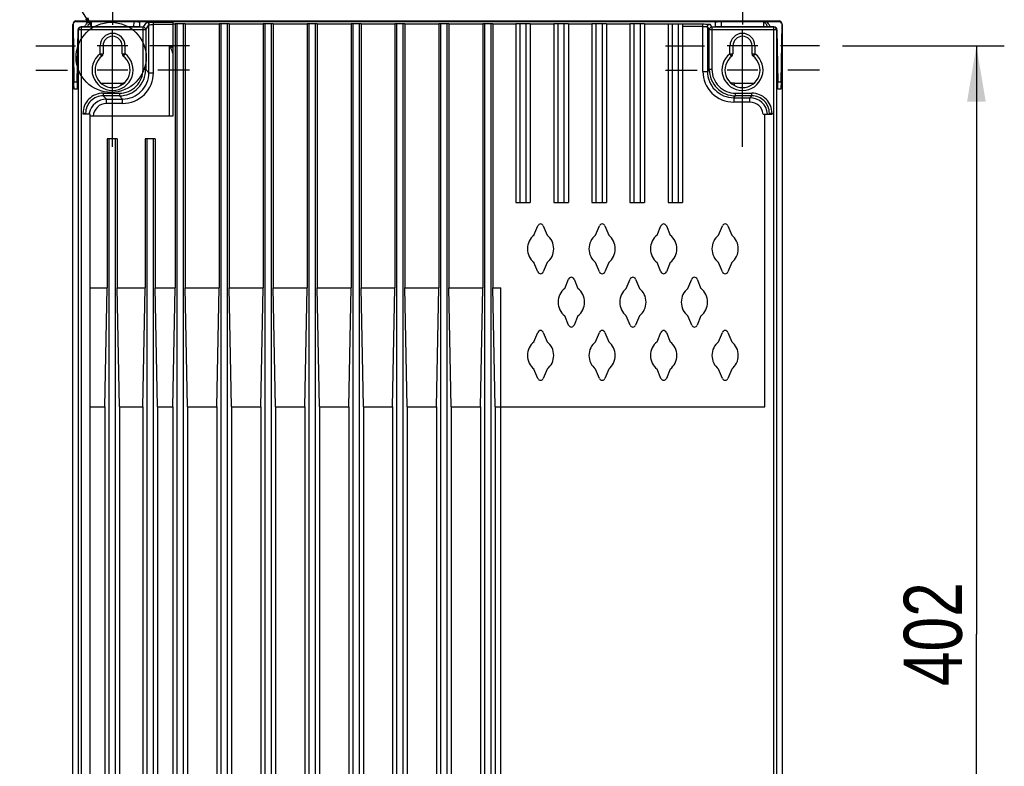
# Model space of a CAD drawing. Header units: inches. Extents: x 0 to 82.7, y 0 to 58.5.
# Tile 25 of 60: x 52.2 to 65.4, y 26.1 to 36.1. Entities that reach past the tile are written whole.
import ezdxf

# ---------------------------------------------------------------- set-up
doc = ezdxf.new("R2010")
doc.units = ezdxf.units.IN
doc.header["$LTSCALE"] = 4.547244
doc.header["$MEASUREMENT"] = 0
doc.linetypes.add('CENTER', pattern=[0.6, 0.375, -0.075, 0.075, -0.075])
doc.layers.get('0').update_dxf_attribs({"linetype": 'CONTINUOUS'})
doc.layers.add('DEFAULT_1', color=7, linetype='CENTER')
doc.styles.get("Standard").update_dxf_attribs({"font": 'txt', "width": 0.8})
doc.dimstyles.new('DIMSTYLE_2', dxfattribs={"dimtxt": 0.78125, "dimasz": 0.75, "dimexe": 0.18, "dimexo": 0.0625, "dimgap": 0.09, "dimtad": 1, "dimdec": 0, "dimzin": 4, "dimdsep": 46, "dimtxsty": 'STANDARD', "dimblk": '_FILLED', "dimblk1": '_FILLED', "dimblk2": '_FILLED', "dimcen": 0.09, "dimadec": 0, "dimazin": 0, "dimtfac": 1, "dimtdec": 0, "dimtofl": 0, "dimtmove": 0, "dimatfit": 3, "dimldrblk": '_FILLED', "dimfxl": 1, "dimtolj": 1, "dimtzin": 4, "dimarcsym": 0})
doc.dimstyles.get("Standard").update_dxf_attribs({"dimtxt": 0.78125, "dimasz": 0.15, "dimexe": 0.18, "dimexo": 0.0625, "dimgap": 0.09, "dimtad": 1, "dimdec": 3, "dimzin": 4, "dimdsep": 46, "dimtxsty": 'STANDARD', "dimblk": '_FILLED', "dimblk1": '_FILLED', "dimblk2": '_FILLED', "dimcen": 0.09, "dimadec": 0, "dimazin": 0, "dimtp": 0.001, "dimtm": 0.001, "dimtfac": 1, "dimtdec": 3, "dimtofl": 0, "dimtmove": 0, "dimatfit": 3, "dimldrblk": '_FILLED', "dimfxl": 1, "dimtolj": 1, "dimtzin": 4, "dimarcsym": 0})

# ---------------------------------------------------------------- blocks, each defined once
blk = doc.blocks.new('_FILLED')
at = {"color": 0, "linetype": 'BYBLOCK'}
blk.add_solid([(0, 0), (-1, 0.167), (-1, -0.167)], dxfattribs=at)
blk = doc.blocks.new('*D7')
at = {"color": 7, "linetype": 'CONTINUOUS'}
for p, q in [((63.253, 35.793), (65.425, 35.793)), ((65.05, 35.793), (65.05, 27.885)), ((65.05, 19.976), (65.05, 27.885)), ((63.253, 19.976), (65.425, 19.976))]:
    blk.add_line(p, q, dxfattribs=at)
at = {"color": 7, "linetype": 'CONTINUOUS', "xscale": 0.75, "yscale": 0.75, "zscale": 0.75}
for p, rotation in [((65.05, 35.793), 90), ((65.05, 19.976), 270)]:
    blk.add_blockref('_FILLED', p, dxfattribs=dict(at, rotation=rotation))
at = {"color": 7, "linetype": 'CONTINUOUS', "insert": (64.074, 27.885), "char_height": 0.7812, "width": 1.875, "attachment_point": 2, "rotation": 90, "line_spacing_factor": 0.9}
blk.add_mtext('402', dxfattribs=at)

msp = doc.modelspace()

# ---------------------------------------------------------------- linework, layer by layer
at = {"color": 7, "linetype": 'CONTINUOUS'}
for p, q in [((52.95, 36.127), (62.399, 36.127)), ((52.91, 19.621), (52.91, 36.079)), ((52.911, 36.087), (52.923, 35.311)), ((52.95, 36.118), (62.399, 36.118)), ((52.968, 35.311), (52.979, 36.01)), ((52.983, 36.006), (52.979, 36.01)), ((52.983, 19.694), (52.983, 36.006)), ((53.888, 36.006), (52.983, 36.006)), ((53.019, 36.049), (53.022, 36.046)), ((53.724, 36.049), (53.019, 36.049)), ((53.022, 36.046), (53.022, 19.655)), ((53.022, 36.046), (53.852, 36.046)), ((53.16, 36.049), (53.158, 36.108)), ((53.442, 35.603), (53.442, 35.999)), ((53.726, 36.118), (53.724, 36.049)), ((53.805, 36.116), (53.803, 36.051)), ((53.896, 36.111), (53.852, 36.046)), ((53.852, 35.475), (53.852, 36.006)), ((53.888, 36.01), (53.931, 36.075)), ((53.888, 36.006), (53.888, 35.475)), ((53.931, 35.432), (53.931, 36.075)), ((53.99, 35.432), (53.99, 36.113)), ((53.99, 36.113), (54.253, 36.113)), ((54.253, 36.078), (53.99, 36.078)), ((54.253, 36.113), (54.253, 34.848)), ((54.285, 36.086), (54.253, 36.086)), ((54.418, 36.087), (54.285, 36.087)), ((54.285, 36.086), (54.285, 32.542)), ((54.312, 22.053), (54.312, 36.086)), ((54.391, 36.086), (54.391, 22.053)), ((54.418, 36.086), (54.418, 32.542)), ((54.875, 36.086), (54.418, 36.086)), ((55.009, 36.087), (54.875, 36.087)), ((54.875, 36.086), (54.875, 32.542)), ((54.902, 22.053), (54.902, 36.086)), ((54.982, 36.086), (54.982, 22.053)), ((55.009, 36.086), (55.009, 32.542)), ((55.466, 36.086), (55.009, 36.086)), ((55.599, 36.087), (55.466, 36.087)), ((55.466, 36.086), (55.466, 32.542)), ((55.493, 22.053), (55.493, 36.086)), ((55.572, 36.086), (55.572, 22.053)), ((55.599, 36.086), (55.599, 32.542)), ((56.056, 36.086), (55.599, 36.086)), ((56.19, 36.087), (56.056, 36.087)), ((56.056, 36.086), (56.056, 32.542)), ((56.083, 22.053), (56.083, 36.086)), ((56.163, 36.086), (56.163, 22.053)), ((56.19, 36.086), (56.19, 32.542)), ((56.647, 36.086), (56.19, 36.086)), ((56.781, 36.087), (56.647, 36.087)), ((56.647, 36.086), (56.647, 32.542)), ((56.674, 22.053), (56.674, 36.086)), ((56.754, 36.086), (56.754, 22.053)), ((56.781, 36.086), (56.781, 32.542)), ((57.237, 36.086), (56.781, 36.086)), ((57.371, 36.087), (57.237, 36.087)), ((57.237, 36.086), (57.237, 32.542)), ((57.264, 22.053), (57.264, 36.086)), ((57.344, 36.086), (57.344, 22.053)), ((57.371, 36.086), (57.371, 32.542)), ((57.828, 36.086), (57.371, 36.086)), ((57.962, 36.087), (57.828, 36.087)), ((57.828, 36.086), (57.828, 32.542)), ((57.855, 22.053), (57.855, 36.086)), ((57.935, 36.086), (57.935, 22.053)), ((57.962, 36.086), (57.962, 32.542)), ((58.418, 36.086), (57.962, 36.086)), ((58.552, 36.087), (58.418, 36.087)), ((58.418, 36.086), (58.418, 32.542)), ((58.445, 22.053), (58.445, 36.086)), ((58.525, 36.086), (58.525, 22.053)), ((58.552, 36.086), (58.552, 32.542)), ((58.859, 36.086), (58.552, 36.086)), ((59.055, 36.087), (58.859, 36.087)), ((58.859, 36.086), (58.859, 33.687)), ((58.918, 33.687), (58.918, 36.087)), ((58.996, 36.086), (58.996, 33.687)), ((59.055, 36.086), (59.055, 33.687)), ((59.37, 36.086), (59.055, 36.086)), ((59.567, 36.087), (59.37, 36.087)), ((59.37, 36.086), (59.37, 33.687)), ((59.429, 33.687), (59.429, 36.087)), ((59.508, 36.086), (59.508, 33.687)), ((59.567, 36.086), (59.567, 33.687)), ((59.882, 36.086), (59.567, 36.086)), ((60.079, 36.087), (59.882, 36.087)), ((59.882, 36.086), (59.882, 33.687)), ((59.941, 33.687), (59.941, 36.087)), ((60.02, 36.086), (60.02, 33.687)), ((60.079, 36.086), (60.079, 33.687)), ((60.394, 36.086), (60.079, 36.086)), ((60.591, 36.087), (60.394, 36.087)), ((60.394, 36.086), (60.394, 33.687)), ((60.453, 33.687), (60.453, 36.087)), ((60.532, 36.086), (60.532, 33.687)), ((60.591, 36.086), (60.591, 33.687)), ((60.906, 36.086), (60.591, 36.086)), ((60.906, 36.087), (61.376, 36.087)), ((60.906, 36.086), (60.906, 33.687)), ((60.965, 33.687), (60.965, 36.087)), ((61.044, 36.086), (61.044, 33.687)), ((61.103, 36.086), (61.103, 33.687)), ((61.376, 36.051), (61.103, 36.051)), ((61.376, 35.45), (61.376, 36.087)), ((61.435, 36.049), (61.435, 35.45)), ((61.435, 36.049), (61.461, 36.01)), ((61.461, 35.475), (61.461, 36.006)), ((62.366, 36.006), (61.461, 36.006)), ((61.496, 36.046), (61.471, 36.084)), ((61.496, 36.046), (62.326, 36.046)), ((61.496, 36.046), (61.496, 36.006)), ((61.496, 36.006), (61.496, 35.475)), ((61.546, 36.051), (61.544, 36.116)), ((61.625, 36.049), (61.623, 36.118)), ((62.33, 36.049), (61.625, 36.049)), ((61.907, 35.624), (61.907, 35.999)), ((62.19, 36.108), (62.189, 36.049)), ((62.326, 36.046), (62.33, 36.049)), ((62.326, 19.655), (62.326, 36.046)), ((62.37, 36.01), (62.366, 36.006)), ((62.366, 36.006), (62.366, 19.694)), ((62.37, 36.01), (62.38, 35.311)), ((62.426, 35.311), (62.438, 36.087)), ((62.438, 36.079), (62.438, 19.621)), ((53.275, 35.793), (53.235, 35.793)), ((53.275, 35.687), (53.275, 35.793)), ((53.314, 35.793), (53.275, 35.793)), ((53.314, 35.793), (53.314, 35.687)), ((53.57, 35.793), (53.314, 35.793)), ((53.57, 35.687), (53.57, 35.793)), ((53.609, 35.793), (53.57, 35.793)), ((53.609, 35.793), (53.609, 35.687)), ((53.649, 35.793), (53.609, 35.793)), ((54.207, 34.848), (54.207, 35.791)), ((54.207, 35.791), (54.253, 35.791)), ((61.739, 35.793), (61.7, 35.793)), ((61.739, 35.687), (61.739, 35.793)), ((61.779, 35.793), (61.739, 35.793)), ((61.779, 35.793), (61.779, 35.687)), ((62.035, 35.793), (61.779, 35.793)), ((62.035, 35.687), (62.035, 35.793)), ((62.074, 35.793), (62.035, 35.793)), ((62.074, 35.793), (62.074, 35.687)), ((62.113, 35.793), (62.074, 35.793)), ((53.299, 35.656), (53.275, 35.687)), ((53.275, 35.687), (53.314, 35.687)), ((53.57, 35.687), (53.609, 35.687)), ((53.609, 35.687), (53.586, 35.656)), ((61.739, 35.687), (61.779, 35.687)), ((61.763, 35.656), (61.739, 35.687)), ((62.035, 35.687), (62.074, 35.687)), ((62.074, 35.687), (62.05, 35.656)), ((53.649, 35.468), (53.235, 35.468)), ((53.888, 35.475), (53.852, 35.475)), ((53.931, 35.432), (53.888, 35.475)), ((61.461, 35.475), (61.435, 35.45)), ((61.496, 35.475), (61.461, 35.475)), ((62.113, 35.468), (61.7, 35.468)), ((53.931, 35.432), (53.99, 35.432)), ((61.376, 35.45), (61.435, 35.45)), ((52.923, 35.311), (52.968, 35.311)), ((52.964, 35.212), (52.927, 35.212)), ((53.288, 35.289), (53.551, 35.289)), ((53.551, 35.289), (53.551, 35.259)), ((61.798, 35.259), (61.798, 35.289)), ((61.798, 35.289), (62.061, 35.289)), ((62.38, 35.311), (62.426, 35.311)), ((62.421, 35.212), (62.385, 35.212)), ((53.316, 35.157), (53.316, 35.121)), ((53.316, 35.157), (53.533, 35.157)), ((53.36, 35.078), (53.316, 35.121)), ((53.533, 35.121), (53.316, 35.121)), ((53.36, 35.019), (53.36, 35.078)), ((53.36, 35.078), (53.577, 35.078)), ((53.533, 35.157), (53.533, 35.121)), ((53.533, 35.121), (53.577, 35.078)), ((53.577, 35.019), (53.577, 35.078)), ((61.789, 35.095), (61.815, 35.121)), ((61.789, 35.095), (61.789, 35.036)), ((61.789, 35.095), (62.007, 35.095)), ((61.815, 35.121), (61.815, 35.157)), ((61.815, 35.157), (62.032, 35.157)), ((62.032, 35.121), (61.815, 35.121)), ((62.032, 35.121), (62.007, 35.095)), ((62.007, 35.036), (62.007, 35.095)), ((62.032, 35.121), (62.032, 35.157)), ((53.577, 35.019), (53.36, 35.019)), ((62.007, 35.036), (61.789, 35.036)), ((53.045, 34.876), (53.045, 34.885)), ((53.08, 34.885), (53.045, 34.885)), ((53.14, 34.876), (53.045, 34.876)), ((53.08, 34.885), (53.08, 34.875)), ((53.08, 34.885), (53.089, 34.876)), ((53.14, 21.264), (53.14, 34.876)), ((54.253, 34.848), (53.14, 34.848)), ((62.183, 34.876), (62.304, 34.876)), ((62.208, 30.939), (62.208, 34.876)), ((62.259, 34.876), (62.269, 34.885)), ((62.269, 34.875), (62.269, 34.885)), ((62.304, 34.885), (62.269, 34.885)), ((62.304, 34.885), (62.304, 34.876)), ((53.368, 34.543), (53.368, 32.542)), ((53.503, 34.543), (53.368, 34.543)), ((53.396, 22.053), (53.396, 34.543)), ((53.476, 34.543), (53.476, 22.053)), ((53.503, 34.543), (53.503, 32.542)), ((53.88, 34.543), (53.88, 32.542)), ((54.015, 34.543), (53.88, 34.543)), ((53.908, 22.053), (53.908, 34.543)), ((53.987, 34.543), (53.987, 22.053)), ((54.015, 34.543), (54.015, 32.542)), ((58.859, 33.687), (59.055, 33.687)), ((59.37, 33.687), (59.567, 33.687)), ((59.882, 33.687), (60.079, 33.687)), ((60.394, 33.687), (60.591, 33.687)), ((60.906, 33.687), (61.103, 33.687)), ((59.105, 33.248), (59.158, 33.374)), ((59.23, 33.374), (59.282, 33.248)), ((59.932, 33.248), (59.984, 33.374)), ((60.057, 33.374), (60.109, 33.248)), ((60.759, 33.248), (60.811, 33.374)), ((60.884, 33.374), (60.936, 33.248)), ((61.586, 33.248), (61.638, 33.374)), ((61.711, 33.374), (61.763, 33.248)), ((59.158, 32.754), (59.105, 32.879)), ((59.282, 32.879), (59.23, 32.754)), ((59.984, 32.754), (59.932, 32.879)), ((60.109, 32.879), (60.057, 32.754)), ((60.811, 32.754), (60.759, 32.879)), ((60.936, 32.879), (60.884, 32.754)), ((61.638, 32.754), (61.586, 32.879)), ((61.763, 32.879), (61.711, 32.754)), ((59.519, 32.532), (59.571, 32.658)), ((59.644, 32.658), (59.696, 32.532)), ((60.346, 32.532), (60.398, 32.658)), ((60.47, 32.658), (60.523, 32.532)), ((61.172, 32.532), (61.225, 32.658)), ((61.297, 32.658), (61.349, 32.532)), ((53.14, 32.542), (53.368, 32.542)), ((53.337, 30.939), (53.368, 32.542)), ((53.534, 30.939), (53.503, 32.542)), ((53.503, 32.542), (53.88, 32.542)), ((53.849, 30.939), (53.88, 32.542)), ((54.046, 30.939), (54.015, 32.542)), ((54.015, 32.542), (54.285, 32.542)), ((54.253, 30.939), (54.285, 32.542)), ((54.45, 30.939), (54.418, 32.542)), ((54.418, 32.542), (54.875, 32.542)), ((54.844, 30.939), (54.875, 32.542)), ((55.04, 30.939), (55.009, 32.542)), ((55.009, 32.542), (55.466, 32.542)), ((55.434, 30.939), (55.466, 32.542)), ((55.631, 30.939), (55.599, 32.542)), ((55.599, 32.542), (56.056, 32.542)), ((56.025, 30.939), (56.056, 32.542)), ((56.222, 30.939), (56.19, 32.542)), ((56.19, 32.542), (56.647, 32.542)), ((56.615, 30.939), (56.647, 32.542)), ((56.812, 30.939), (56.781, 32.542)), ((56.781, 32.542), (57.237, 32.542)), ((57.206, 30.939), (57.237, 32.542)), ((57.403, 30.939), (57.371, 32.542)), ((57.371, 32.542), (57.828, 32.542)), ((57.796, 30.939), (57.828, 32.542)), ((57.993, 30.939), (57.962, 32.542)), ((57.962, 32.542), (58.418, 32.542)), ((58.387, 30.939), (58.418, 32.542)), ((58.584, 30.939), (58.552, 32.542)), ((58.552, 32.542), (58.659, 32.542)), ((58.659, 21.289), (58.659, 32.542)), ((59.571, 32.038), (59.519, 32.163)), ((59.696, 32.163), (59.644, 32.038)), ((60.398, 32.038), (60.346, 32.163)), ((60.523, 32.163), (60.47, 32.038)), ((61.225, 32.038), (61.172, 32.163)), ((61.349, 32.163), (61.297, 32.038)), ((59.105, 31.816), (59.158, 31.942)), ((59.23, 31.942), (59.282, 31.816)), ((59.932, 31.816), (59.984, 31.942)), ((60.057, 31.942), (60.109, 31.816)), ((60.759, 31.816), (60.811, 31.942)), ((60.884, 31.942), (60.936, 31.816)), ((61.586, 31.816), (61.638, 31.942)), ((61.711, 31.942), (61.763, 31.816)), ((59.158, 31.322), (59.105, 31.447)), ((59.282, 31.447), (59.23, 31.322)), ((59.984, 31.322), (59.932, 31.447)), ((60.109, 31.447), (60.057, 31.322)), ((60.811, 31.322), (60.759, 31.447)), ((60.936, 31.447), (60.884, 31.322)), ((61.638, 31.322), (61.586, 31.447)), ((61.763, 31.447), (61.711, 31.322)), ((53.14, 30.939), (53.337, 30.939)), ((53.337, 30.939), (53.337, 22.053)), ((53.534, 30.939), (53.534, 22.053)), ((53.534, 30.939), (53.849, 30.939)), ((53.849, 30.939), (53.849, 22.053)), ((54.046, 30.939), (54.046, 22.053)), ((54.046, 30.939), (54.253, 30.939)), ((54.253, 30.939), (54.253, 22.053)), ((54.45, 30.939), (54.45, 22.053)), ((54.45, 30.939), (54.844, 30.939)), ((54.844, 30.939), (54.844, 22.053)), ((55.04, 30.939), (55.04, 22.053)), ((55.04, 30.939), (55.434, 30.939)), ((55.434, 30.939), (55.434, 22.053)), ((55.631, 30.939), (55.631, 22.053)), ((55.631, 30.939), (56.025, 30.939)), ((56.025, 30.939), (56.025, 22.053)), ((56.222, 30.939), (56.222, 22.053)), ((56.222, 30.939), (56.615, 30.939)), ((56.615, 30.939), (56.615, 22.053)), ((56.812, 30.939), (56.812, 22.053)), ((56.812, 30.939), (57.206, 30.939)), ((57.206, 30.939), (57.206, 22.053)), ((57.403, 30.939), (57.403, 22.053)), ((57.403, 30.939), (57.796, 30.939)), ((57.796, 30.939), (57.796, 22.053)), ((57.993, 30.939), (57.993, 22.053)), ((57.993, 30.939), (58.387, 30.939)), ((58.387, 30.939), (58.387, 22.053)), ((58.584, 30.939), (58.584, 22.053)), ((58.584, 30.939), (62.208, 30.939))]:
    msp.add_line(p, q, dxfattribs=at)
msp.add_circle((53.423, 35.638), 0.471, dxfattribs=at)
for centre, radius, start, end in [((53.022, 36.006), 0.0394, 90.0474, 179.9526), ((53.852, 36.01), 0.0354, 0.0373, 89.9736), ((61.496, 36.01), 0.0354, 90.0264, 179.9627), ((62.04, 35.976), 0.216, 19.6443, 21.7449), ((62.326, 36.006), 0.0394, 0.0474, 89.9526), ((53.442, 35.793), 0.167, 360, 180), ((53.442, 35.793), 0.128, 0.1155, 180.0006), ((61.907, 35.793), 0.167, 360, 180), ((61.907, 35.793), 0.128, 0.1155, 180.0006), ((47.454, 24.83), 12.875, 58.1228, 58.3621), ((53.442, 35.468), 0.276, 127.3832, 52.6168), ((53.442, 35.468), 0.236, 127.3832, 52.6168), ((53.275, 35.687), 0.0394, 307.3832, 0), ((53.609, 35.687), 0.0394, 180, 232.6168), ((61.907, 35.468), 0.276, 127.3832, 52.6168), ((61.907, 35.468), 0.236, 127.3832, 52.6168), ((61.739, 35.687), 0.0394, 307.3832, 360), ((62.074, 35.687), 0.0394, 180, 232.6168), ((53.533, 35.475), 0.354, 269.999, 0.001), ((53.533, 35.475), 0.319, 269.9951, 0.0047), ((61.815, 35.475), 0.354, 179.999, 270.001), ((61.815, 35.475), 0.319, 179.996, 270.0042), ((53.577, 35.432), 0.413, 269.9962, 0.0038), ((53.577, 35.432), 0.354, 269.9925, 0.0075), ((61.789, 35.45), 0.413, 179.9961, 270.0041), ((61.789, 35.45), 0.354, 179.9924, 270.0076), ((53.551, 35.446), 0.157, 270.0228, 276.0743), ((53.551, 35.448), 0.158, 276.0758, 291.1554), ((53.316, 34.885), 0.272, 89.9966, 180.003), ((53.316, 34.885), 0.236, 89.9991, 180.0009), ((53.36, 34.841), 0.236, 90.0032, 168.0016), ((62.007, 34.859), 0.236, 4.0968, 89.9937), ((62.032, 34.885), 0.272, 359.997, 90.003), ((62.032, 34.885), 0.236, 359.9991, 90.0009), ((53.36, 34.841), 0.177, 89.9938, 177.6726), ((62.007, 34.859), 0.177, 5.4154, 89.9989), ((53.362, 34.841), 0.238, 168.0179, 171.5649), ((59.194, 33.359), 0.0394, 22.5, 157.5), ((60.021, 33.359), 0.0394, 22.5, 157.5), ((60.848, 33.359), 0.0394, 22.5, 157.5), ((61.674, 33.359), 0.0394, 22.5, 157.5), ((59.253, 33.064), 0.236, 128.6625, 231.3375), ((59.135, 33.064), 0.236, 308.6625, 51.3375), ((60.08, 33.064), 0.236, 128.6625, 231.3375), ((59.962, 33.064), 0.236, 308.6625, 51.3375), ((60.907, 33.064), 0.236, 128.6625, 231.3375), ((60.788, 33.064), 0.236, 308.6625, 51.3375), ((61.733, 33.064), 0.236, 128.6625, 231.3375), ((61.615, 33.064), 0.236, 308.6625, 51.3375), ((59.194, 32.769), 0.0394, 202.5, 337.5), ((59.607, 32.643), 0.0394, 22.5, 157.5), ((60.021, 32.769), 0.0394, 202.5, 337.5), ((60.434, 32.643), 0.0394, 22.5, 157.5), ((60.848, 32.769), 0.0394, 202.5, 337.5), ((61.261, 32.643), 0.0394, 22.5, 157.5), ((61.674, 32.769), 0.0394, 202.5, 337.5), ((59.666, 32.348), 0.236, 128.6625, 231.3375), ((59.548, 32.348), 0.236, 308.6625, 51.3375), ((60.493, 32.348), 0.236, 128.6625, 231.3375), ((60.375, 32.348), 0.236, 308.6625, 51.3375), ((61.32, 32.348), 0.236, 128.6625, 231.3375), ((61.202, 32.348), 0.236, 308.6625, 51.3375), ((59.607, 32.053), 0.0394, 202.5, 337.5), ((60.434, 32.053), 0.0394, 202.5, 337.5), ((61.261, 32.053), 0.0394, 202.5, 337.5), ((59.194, 31.927), 0.0394, 22.5, 157.5), ((60.021, 31.927), 0.0394, 22.5, 157.5), ((60.848, 31.927), 0.0394, 22.5, 157.5), ((61.674, 31.927), 0.0394, 22.5, 157.5), ((59.253, 31.632), 0.236, 128.6625, 231.3375), ((59.135, 31.632), 0.236, 308.6625, 51.3375), ((60.08, 31.632), 0.236, 128.6625, 231.3375), ((59.962, 31.632), 0.236, 308.6625, 51.3375), ((60.907, 31.632), 0.236, 128.6625, 231.3375), ((60.788, 31.632), 0.236, 308.6625, 51.3375), ((61.733, 31.632), 0.236, 128.6625, 231.3375), ((61.615, 31.632), 0.236, 308.6625, 51.3375), ((59.194, 31.337), 0.0394, 202.5, 337.5), ((60.021, 31.337), 0.0394, 202.5, 337.5), ((60.848, 31.337), 0.0394, 202.5, 337.5), ((61.674, 31.337), 0.0394, 202.5, 337.5)]:
    msp.add_arc(centre, radius, start, end, dxfattribs=at)
for centre, major_axis, start_param, end_param in [((52.95, 36.088), (0.0375, -0.0139), 1.930855, 3.34238), ((62.398, 36.088), (0.0375, 0.0139), -0.211143, 1.210738)]:
    msp.add_ellipse(centre, major_axis=major_axis, ratio=0.983799, start_param=start_param, end_param=end_param, dxfattribs=at)
for points, knots in [([(52.911, 36.087), (52.911, 36.086), (52.911, 36.084), (52.911, 36.081), (52.91, 36.079)], [0, 0, 0, 0, 0.152712, 1, 1, 1, 1]), ([(52.95, 36.118), (52.941, 36.118), (52.922, 36.111), (52.913, 36.095), (52.911, 36.087)], [0, 0, 0, 0, 0.520185, 1, 1, 1, 1]), ([(52.979, 36.01), (52.979, 36.02), (52.988, 36.04), (53.008, 36.049), (53.019, 36.049)], [0, 0, 0, 0, 0.478002, 1, 1, 1, 1]), ([(53.08, 36.07), (53.088, 36.084), (53.102, 36.103), (53.12, 36.115), (53.125, 36.118)], [0, 0, 0, 0, 0.741339, 1, 1, 1, 1]), ([(53.112, 36.065), (53.117, 36.076), (53.126, 36.091), (53.139, 36.102), (53.143, 36.104)], [0, 0, 0, 0, 0.744521, 1, 1, 1, 1]), ([(53.803, 36.051), (53.8, 36.05), (53.792, 36.05), (53.766, 36.049), (53.742, 36.049), (53.724, 36.049)], [0, 0, 0, 0, 0.102708, 0.32209, 1, 1, 1, 1]), ([(53.726, 36.118), (53.736, 36.118), (53.754, 36.118), (53.776, 36.118), (53.79, 36.117), (53.797, 36.117), (53.801, 36.116), (53.804, 36.116), (53.804, 36.116)], [0, 0, 0, 0, 0.37946, 0.702941, 0.828811, 0.923077, 0.980424, 1, 1, 1, 1]), ([(53.852, 36.006), (53.852, 36.011), (53.852, 36.024), (53.852, 36.037), (53.852, 36.046)], [0, 0, 0, 0, 0.376757, 1, 1, 1, 1]), ([(53.888, 36.006), (53.888, 36.007), (53.888, 36.008), (53.887, 36.01), (53.888, 36.01)], [0, 0, 0, 0, 0.669823, 1, 1, 1, 1]), ([(53.896, 36.111), (53.896, 36.112), (53.899, 36.111), (53.904, 36.112), (53.913, 36.112), (53.93, 36.113), (53.956, 36.113), (53.978, 36.113), (53.99, 36.113)], [0, 0, 0, 0, 0.022726, 0.081695, 0.175213, 0.299537, 0.621593, 1, 1, 1, 1]), ([(53.896, 36.111), (53.905, 36.111), (53.924, 36.103), (53.931, 36.085), (53.931, 36.075)], [0, 0, 0, 0, 0.500034, 1, 1, 1, 1]), ([(53.931, 36.075), (53.931, 36.076), (53.934, 36.076), (53.937, 36.077), (53.942, 36.077), (53.953, 36.077), (53.969, 36.078), (53.983, 36.078), (53.99, 36.078)], [0, 0, 0, 0, 0.023546, 0.082725, 0.176236, 0.300432, 0.622078, 1, 1, 1, 1]), ([(61.376, 36.087), (61.388, 36.087), (61.41, 36.086), (61.436, 36.086), (61.453, 36.085), (61.462, 36.085), (61.467, 36.084), (61.47, 36.085), (61.471, 36.084)], [0, 0, 0, 0, 0.378404, 0.700462, 0.824786, 0.918306, 0.977275, 1, 1, 1, 1]), ([(61.376, 36.051), (61.384, 36.051), (61.397, 36.051), (61.414, 36.051), (61.424, 36.05), (61.43, 36.05), (61.433, 36.049), (61.435, 36.049), (61.435, 36.049)], [0, 0, 0, 0, 0.377923, 0.699569, 0.823765, 0.917275, 0.976454, 1, 1, 1, 1]), ([(61.435, 36.049), (61.435, 36.058), (61.443, 36.077), (61.462, 36.084), (61.471, 36.084)], [0, 0, 0, 0, 0.499966, 1, 1, 1, 1]), ([(61.461, 36.01), (61.461, 36.01), (61.461, 36.008), (61.461, 36.007), (61.461, 36.006)], [0, 0, 0, 0, 0.330177, 1, 1, 1, 1]), ([(61.545, 36.116), (61.545, 36.116), (61.548, 36.116), (61.551, 36.117), (61.559, 36.117), (61.573, 36.118), (61.595, 36.118), (61.613, 36.118), (61.623, 36.118)], [0, 0, 0, 0, 0.019259, 0.076204, 0.170522, 0.296644, 0.620381, 1, 1, 1, 1]), ([(61.625, 36.049), (61.607, 36.049), (61.583, 36.049), (61.557, 36.05), (61.548, 36.05), (61.545, 36.051)], [0, 0, 0, 0, 0.677637, 0.897044, 1, 1, 1, 1]), ([(62.21, 36.101), (62.214, 36.098), (62.227, 36.085), (62.235, 36.069), (62.24, 36.056)], [0, 0, 0, 0, 0.254615, 1, 1, 1, 1]), ([(62.269, 36.07), (62.26, 36.084), (62.247, 36.103), (62.228, 36.115), (62.223, 36.118)], [0, 0, 0, 0, 0.74134, 1, 1, 1, 1]), ([(62.37, 36.01), (62.369, 36.02), (62.361, 36.04), (62.34, 36.049), (62.33, 36.049)], [0, 0, 0, 0, 0.478154, 1, 1, 1, 1]), ([(62.433, 36.098), (62.428, 36.107), (62.416, 36.116), (62.402, 36.118), (62.399, 36.118)], [0, 0, 0, 0, 0.735607, 1, 1, 1, 1]), ([(62.438, 36.079), (62.438, 36.08), (62.438, 36.083), (62.438, 36.085), (62.438, 36.087)], [0, 0, 0, 0, 0.434548, 1, 1, 1, 1]), ([(54.207, 35.791), (54.211, 35.783), (54.227, 35.749), (54.242, 35.716), (54.253, 35.691)], [0, 0, 0, 0, 0.256406, 1, 1, 1, 1]), ([(52.927, 35.212), (52.927, 35.212), (52.926, 35.216), (52.926, 35.22), (52.925, 35.229), (52.924, 35.245), (52.923, 35.273), (52.923, 35.297), (52.923, 35.311)], [0, 0, 0, 0, 0.01839, 0.069705, 0.153863, 0.269404, 0.586653, 1, 1, 1, 1]), ([(52.968, 35.311), (52.968, 35.297), (52.968, 35.273), (52.967, 35.245), (52.966, 35.229), (52.966, 35.22), (52.965, 35.216), (52.965, 35.212), (52.964, 35.212)], [0, 0, 0, 0, 0.413347, 0.730596, 0.846137, 0.930294, 0.981609, 1, 1, 1, 1]), ([(62.385, 35.212), (62.384, 35.212), (62.384, 35.216), (62.383, 35.22), (62.383, 35.229), (62.382, 35.245), (62.381, 35.273), (62.38, 35.297), (62.38, 35.311)], [0, 0, 0, 0, 0.018391, 0.069706, 0.153863, 0.269404, 0.586653, 1, 1, 1, 1]), ([(62.426, 35.311), (62.426, 35.297), (62.425, 35.273), (62.424, 35.245), (62.423, 35.229), (62.423, 35.22), (62.422, 35.216), (62.422, 35.212), (62.421, 35.212)], [0, 0, 0, 0, 0.413347, 0.730596, 0.846137, 0.930295, 0.98161, 1, 1, 1, 1])]:
    msp.add_open_spline(points, degree=3, knots=knots, dxfattribs=at)
for points in [[(53.069, 36.049), (53.073, 36.056), (53.076, 36.063), (53.08, 36.07)], [(53.105, 36.049), (53.107, 36.054), (53.109, 36.059), (53.112, 36.065)], [(53.125, 36.118), (53.137, 36.118), (53.149, 36.115), (53.158, 36.108)], [(53.143, 36.104), (53.146, 36.106), (53.149, 36.107), (53.153, 36.108)], [(53.153, 36.108), (53.155, 36.108), (53.157, 36.108), (53.158, 36.108)], [(62.19, 36.108), (62.2, 36.115), (62.212, 36.118), (62.223, 36.118)], [(62.19, 36.108), (62.197, 36.108), (62.205, 36.105), (62.21, 36.101)], [(62.279, 36.049), (62.276, 36.056), (62.273, 36.063), (62.269, 36.07)], [(62.438, 36.087), (62.437, 36.091), (62.435, 36.095), (62.433, 36.098)], [(61.798, 35.289), (61.778, 35.289), (61.759, 35.293), (61.741, 35.3)]]:
    msp.add_open_spline(points, degree=3, dxfattribs=at)
at = {"layer": 'DEFAULT_1', "color": 7, "linetype": 'CENTER'}
for p, q in [((53.442, 36.826), (53.442, 36.075)), ((61.907, 36.826), (61.907, 36.078)), ((52.409, 35.793), (52.942, 35.793)), ((54.475, 35.793), (53.942, 35.793)), ((60.873, 35.793), (61.398, 35.793)), ((62.94, 35.793), (62.416, 35.793)), ((53.442, 34.435), (53.442, 35.603)), ((61.907, 34.435), (61.907, 35.624)), ((52.409, 35.468), (52.835, 35.468)), ((54.475, 35.468), (54.049, 35.468)), ((60.873, 35.468), (61.296, 35.468)), ((62.94, 35.468), (62.517, 35.468))]:
    msp.add_line(p, q, dxfattribs=at)

# ---------------------------------------------------------------- dimensions: what is measured, and where the dimension line sits
at = {"color": 7, "linetype": 'CONTINUOUS'}
dim = msp.add_linear_dim(base=(65.05, 19.976), p1=(63.253, 35.793), p2=(63.253, 19.976), angle=270, dimstyle='DIMSTYLE_2', dxfattribs=at)
dim.commit()
dim.dimension.update_dxf_attribs({"geometry": '*D7', "text_midpoint": (64.884, 27.046), "dimtype": 160})

# ---------------------------------------------------------------- leaders
msp.add_leader([(53.173, 36.037), (51.616, 38.53), (50.366, 38.53)], dimstyle='STANDARD', override={"dimtad": 0}, dxfattribs=at)

doc.saveas('drawing.dxf')
